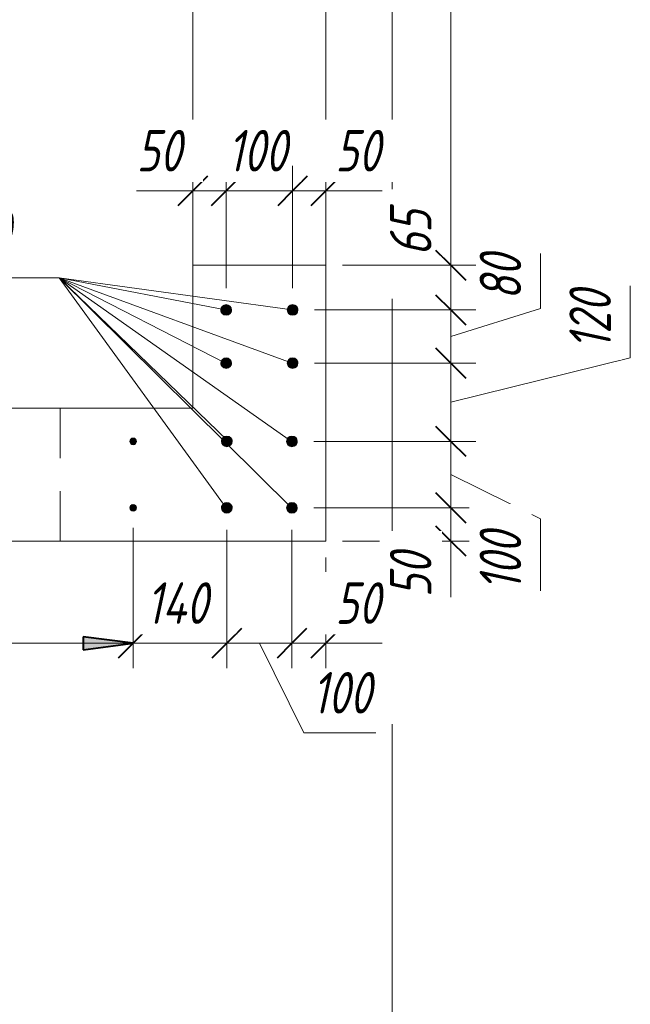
# Model space of a CAD drawing. Header units: millimetres. Extents: x 25691 to 55844, y 7165 to 18405.
# Tile 13 of 71: x 31939 to 32858, y 10893 to 12375. Entities that reach past the tile are written whole.
import ezdxf

# ---------------------------------------------------------------- set-up
doc = ezdxf.new("R2010")
doc.units = ezdxf.units.MM
doc.linetypes.add('ADSK_Линия сетки', pattern=[625, 500, -62.5, 0, -62.5])
doc.linetypes.add('ADSK_Невидимые', pattern=[125, 75, -50])
for name, color, linetype, lineweight in [('A-____-____-DIMS', 211, 'Continuous', 9), ('A-____-____-DIMS-25', 211, 'Continuous', 9), ('A-DOOR-____-OTLN', 31, 'Continuous', 20), ('A-DOOR-OPNG-OTLN', 31, 'Continuous', 20), ('A-WALL-____-HDLN', 110, 'ADSK_Невидимые', 20), ('A-WALL-____-MCUT', 113, 'Continuous', 50), ('S-GRID-____-OTLN', 1, 'Continuous', 9), ('S-RBAR-____-IDEN', 171, 'Continuous', 20), ('S-RBAR-____-MCUT', 171, 'Continuous', 20)]:
    doc.layers.add(name, color=color, linetype=linetype, lineweight=lineweight)
doc.styles.add('GOST Common_I_1', font='GOST Common Italic.ttf', dxfattribs={"width": 0.8, "height": 62.5})
doc.dimstyles.new('ADSK_Для_арматуры_Основной_2_5_мм_шаг_кол-во_Стрелки_точный', dxfattribs={"dimscale": 304.8, "dimtxt": 0.206224, "dimasz": 0.246063, "dimexe": 0.123031, "dimexo": 0.000403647, "dimgap": 0.032808, "dimtad": 1, "dimdec": 0, "dimlfac": 304.8, "dimdsep": 46, "dimtxsty": 'GOST Common_I_1', "dimsah": 1, "dimcen": 0.09, "dimdle": 0.123031, "dimazin": 0, "dimtfac": 1, "dimtdec": 4, "dimtix": 1, "dimtmove": 0, "dimatfit": 3, "dimfxl": 1, "dimtvp": 1, "dimtfill": 1, "dimtolj": 1, "dimtzin": 0, "dimarcsym": 2})
doc.dimstyles.new('ADSK_Округление_5мм__Узкий_', dxfattribs={"dimscale": 304.8, "dimtxt": 0.206224, "dimasz": 0.147638, "dimexe": 0.123031, "dimexo": 0.000269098, "dimgap": 0.032808, "dimtad": 1, "dimdec": 0, "dimlfac": 304.8, "dimrnd": 5, "dimdsep": 46, "dimtxsty": 'GOST Common_I_1', "dimblk1": 'OBLIQUE', "dimblk2": 'OBLIQUE', "dimsah": 1, "dimcen": 0.09, "dimdle": 0.123031, "dimazin": 0, "dimtfac": 1, "dimtdec": 4, "dimtix": 1, "dimtmove": 0, "dimatfit": 3, "dimfxl": 1, "dimtvp": 1, "dimtfill": 1, "dimtolj": 1, "dimtzin": 0, "dimlwd": 20, "dimlwe": 20, "dimarcsym": 2})
doc.dimstyles.new('ADSK_Округление_5мм__Узкий__1', dxfattribs={"dimscale": 304.8, "dimtxt": 0.206224, "dimasz": 0.147638, "dimexe": 0.123031, "dimexo": 0.000269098, "dimgap": 0.032808, "dimtad": 1, "dimdec": 0, "dimlfac": 304.8, "dimrnd": 5, "dimdsep": 46, "dimtxsty": 'GOST Common_I_1', "dimblk1": 'OBLIQUE', "dimblk2": 'OBLIQUE', "dimsah": 1, "dimcen": 0.09, "dimdle": 0.123031, "dimazin": 0, "dimtfac": 1, "dimtdec": 4, "dimtix": 1, "dimtmove": 1, "dimatfit": 3, "dimfxl": 1, "dimtvp": 1, "dimtfill": 1, "dimtolj": 1, "dimtzin": 0, "dimlwd": 20, "dimlwe": 20, "dimarcsym": 2})

# ---------------------------------------------------------------- blocks, each defined once
blk = doc.blocks.new('ADSK_Дверь_ПроемПрямоугольный - ADSK_Дверь_ПроемПрямоугольный-1464736-КЖ1_ПЭ_ВЭ15_Армирование_Вертикальное')
at = {"layer": 'A-DOOR-OPNG-OTLN'}
for p, q in [((32200, 12005), (32200, 13005)), ((32400, 12005), (32400, 13005))]:
    blk.add_line(p, q, dxfattribs=at)
blk = doc.blocks.new('DIMBLOCK62-КЖ1_ПЭ_ВЭ15_Армирование_Вертикальное')
at = {"layer": 'A-____-____-DIMS-25', "lineweight": 20}
for p, q in [((30510, 11436.2), (30510, 11610)), ((32110, 11436.2), (32110, 11610)), ((30472.5, 11436.2), (32110, 11436.2)), ((30510, 11436.2), (30510, 11398.7)), ((32110, 11436.2), (32110, 11398.7))]:
    blk.add_line(p, q, dxfattribs=at)
at = {"layer": 'A-____-____-DIMS-25', "lineweight": 40}
for p, q in [((30510, 11436.2), (30532.5, 11458.7)), ((32110, 11436.2), (32132.5, 11458.7)), ((30510, 11436.2), (30487.5, 11413.7)), ((32110, 11436.2), (32087.5, 11413.7))]:
    blk.add_line(p, q, dxfattribs=at)
at = {"layer": 'A-____-____-DIMS-25', "color": 0, "lineweight": 20, "insert": (31244.5, 11527.8), "char_height": 62.5, "width": 157.25, "attachment_point": 1, "line_spacing_factor": 1.022761, "style": 'GOST Common_I_1', "bg_fill": 3, "box_fill_scale": 1.25, "bg_fill_color": 256, "bg_fill_true_color": 13158600, "bg_fill_transparency": 0}
blk.add_mtext('1600', dxfattribs=at)
blk = doc.blocks.new('_Oblique')
at = {"color": 0, "linetype": 'ByBlock', "lineweight": -2}
blk.add_line((-0.5, -0.5), (0.5, 0.5), dxfattribs=at)
blk = doc.blocks.new('DIMBLOCK63-КЖ1_ПЭ_ВЭ15_Армирование_Вертикальное')
at = {"layer": 'A-____-____-DIMS-25', "lineweight": 20}
for p, q in [((32110, 11436.2), (32110, 11610)), ((32251, 11436.2), (32251, 11607)), ((32110, 11436.2), (32251, 11436.2)), ((32110, 11436.2), (32110, 11398.7)), ((32251, 11436.2), (32251, 11398.7))]:
    blk.add_line(p, q, dxfattribs=at)
at = {"layer": 'A-____-____-DIMS-25', "lineweight": 40}
for p, q in [((32110, 11436.2), (32132.5, 11458.7)), ((32251, 11436.2), (32273.5, 11458.7)), ((32110, 11436.2), (32087.5, 11413.7)), ((32251, 11436.2), (32228.5, 11413.7))]:
    blk.add_line(p, q, dxfattribs=at)
at = {"layer": 'A-____-____-DIMS-25', "color": 0, "lineweight": 20, "insert": (32129.9, 11527.8), "char_height": 62.5, "width": 121.453, "attachment_point": 1, "line_spacing_factor": 1.022761, "style": 'GOST Common_I_1', "bg_fill": 3, "box_fill_scale": 1.25, "bg_fill_color": 256, "bg_fill_true_color": 13158600, "bg_fill_transparency": 0}
blk.add_mtext('140', dxfattribs=at)
blk = doc.blocks.new('DIMBLOCK64-КЖ1_ПЭ_ВЭ15_Армирование_Вертикальное')
at = {"layer": 'A-____-____-DIMS-25', "lineweight": 20}
for p, q in [((32251, 11436.2), (32251, 11607)), ((32349, 11436.2), (32349, 11607)), ((32251, 11436.2), (32349, 11436.2)), ((32251, 11436.2), (32251, 11398.7)), ((32366.7, 11301.2), (32300, 11436.2)), ((32349, 11436.2), (32349, 11398.7)), ((32475.1, 11301.2), (32366.7, 11301.2))]:
    blk.add_line(p, q, dxfattribs=at)
at = {"layer": 'A-____-____-DIMS-25', "lineweight": 40}
for p, q in [((32251, 11436.2), (32273.5, 11458.7)), ((32349, 11436.2), (32371.5, 11458.7)), ((32251, 11436.2), (32228.5, 11413.7)), ((32349, 11436.2), (32326.5, 11413.7))]:
    blk.add_line(p, q, dxfattribs=at)
at = {"layer": 'A-____-____-DIMS-25', "color": 0, "lineweight": 20, "insert": (32379.2, 11392.8), "char_height": 62.5, "width": 115.061, "attachment_point": 1, "line_spacing_factor": 1.022761, "style": 'GOST Common_I_1', "bg_fill": 3, "box_fill_scale": 1.25, "bg_fill_color": 256, "bg_fill_true_color": 13158600, "bg_fill_transparency": 0}
blk.add_mtext('100', dxfattribs=at)
blk = doc.blocks.new('DIMBLOCK65-КЖ1_ПЭ_ВЭ15_Армирование_Вертикальное')
at = {"layer": 'A-____-____-DIMS-25', "lineweight": 20}
for p, q in [((32349, 11436.2), (32349, 11607)), ((32400, 11436.2), (32400, 11565)), ((32349, 11436.2), (32437.5, 11436.2)), ((32349, 11436.2), (32349, 11398.7)), ((32401.8, 11436.2), (32374.5, 11436.2)), ((32400, 11436.2), (32400, 11398.7)), ((32484.7, 11436.2), (32401.8, 11436.2))]:
    blk.add_line(p, q, dxfattribs=at)
at = {"layer": 'A-____-____-DIMS-25', "lineweight": 40}
for p, q in [((32349, 11436.2), (32371.5, 11458.7)), ((32400, 11436.2), (32422.5, 11458.7)), ((32349, 11436.2), (32326.5, 11413.7)), ((32400, 11436.2), (32377.5, 11413.7))]:
    blk.add_line(p, q, dxfattribs=at)
at = {"layer": 'A-____-____-DIMS-25', "color": 0, "lineweight": 20, "insert": (32414.3, 11527.8), "char_height": 62.5, "width": 84.378, "attachment_point": 1, "line_spacing_factor": 1.022761, "style": 'GOST Common_I_1', "bg_fill": 3, "box_fill_scale": 1.25, "bg_fill_color": 256, "bg_fill_true_color": 13158600, "bg_fill_transparency": 0}
blk.add_mtext('50', dxfattribs=at)
blk = doc.blocks.new('DIMBLOCK66-КЖ1_ПЭ_ВЭ15_Армирование_Вертикальное')
at = {"layer": 'A-____-____-DIMS-25', "lineweight": 40}
for p, q in [((32588.1, 11640), (32565.6, 11662.5)), ((32588.1, 11640), (32610.6, 11617.5)), ((32588.1, 11590), (32565.6, 11612.5)), ((32588.1, 11590), (32610.6, 11567.5))]:
    blk.add_line(p, q, dxfattribs=at)
at = {"layer": 'A-____-____-DIMS-25', "lineweight": 20}
for p, q in [((32588.1, 11640), (32382, 11640)), ((32588.1, 11552.5), (32588.1, 11640)), ((32588.1, 11640), (32625.6, 11640)), ((32588.1, 11588.2), (32588.1, 11615)), ((32588.1, 11590), (32425, 11590)), ((32588.1, 11590), (32625.6, 11590)), ((32588.1, 11505.3), (32588.1, 11588.2))]:
    blk.add_line(p, q, dxfattribs=at)
at = {"layer": 'A-____-____-DIMS-25', "color": 0, "lineweight": 20, "insert": (32496.4, 11505.3), "char_height": 62.5, "width": 84.378, "attachment_point": 1, "rotation": 90, "line_spacing_factor": 1.022761, "style": 'GOST Common_I_1', "bg_fill": 3, "box_fill_scale": 1.25, "bg_fill_color": 256, "bg_fill_true_color": 13158600, "bg_fill_transparency": 0}
blk.add_mtext('50', dxfattribs=at)
blk = doc.blocks.new('DIMBLOCK67-КЖ1_ПЭ_ВЭ15_Армирование_Вертикальное')
at = {"layer": 'A-____-____-DIMS-25', "lineweight": 40}
for p, q in [((32588.1, 11740), (32565.6, 11762.5)), ((32588.1, 11740), (32610.6, 11717.5)), ((32588.1, 11640), (32565.6, 11662.5)), ((32588.1, 11640), (32610.6, 11617.5))]:
    blk.add_line(p, q, dxfattribs=at)
at = {"layer": 'A-____-____-DIMS-25', "lineweight": 20}
for p, q in [((32588.1, 11740), (32382, 11740)), ((32588.1, 11640), (32588.1, 11740)), ((32588.1, 11740), (32625.6, 11740)), ((32723.1, 11623.3), (32588.1, 11690)), ((32588.1, 11640), (32382, 11640)), ((32588.1, 11640), (32625.6, 11640)), ((32723.1, 11514.9), (32723.1, 11623.3))]:
    blk.add_line(p, q, dxfattribs=at)
at = {"layer": 'A-____-____-DIMS-25', "color": 0, "lineweight": 20, "insert": (32631.4, 11514.9), "char_height": 62.5, "width": 115.061, "attachment_point": 1, "rotation": 90, "line_spacing_factor": 1.022761, "style": 'GOST Common_I_1', "bg_fill": 3, "box_fill_scale": 1.25, "bg_fill_color": 256, "bg_fill_true_color": 13158600, "bg_fill_transparency": 0}
blk.add_mtext('100', dxfattribs=at)
blk = doc.blocks.new('DIMBLOCK68-КЖ1_ПЭ_ВЭ15_Армирование_Вертикальное')
at = {"layer": 'A-____-____-DIMS-25', "lineweight": 20}
for p, q in [((32858.1, 11974), (32858.1, 11865.7)), ((32588.1, 11857.8), (32383, 11857.8)), ((32858.1, 11865.7), (32588.1, 11798.9)), ((32588.1, 11740), (32588.1, 11857.8)), ((32588.1, 11857.8), (32625.6, 11857.8)), ((32588.1, 11740), (32382, 11740)), ((32588.1, 11740), (32625.6, 11740))]:
    blk.add_line(p, q, dxfattribs=at)
at = {"layer": 'A-____-____-DIMS-25', "lineweight": 40}
for p, q in [((32588.1, 11857.8), (32565.6, 11880.3)), ((32588.1, 11857.8), (32610.6, 11835.3)), ((32588.1, 11740), (32565.6, 11762.5)), ((32588.1, 11740), (32610.6, 11717.5))]:
    blk.add_line(p, q, dxfattribs=at)
at = {"layer": 'A-____-____-DIMS-25', "color": 0, "lineweight": 20, "insert": (32766.4, 11878.2), "char_height": 62.5, "width": 115.061, "attachment_point": 1, "rotation": 90, "line_spacing_factor": 1.022761, "style": 'GOST Common_I_1', "bg_fill": 3, "box_fill_scale": 1.25, "bg_fill_color": 256, "bg_fill_true_color": 13158600, "bg_fill_transparency": 0}
blk.add_mtext('120', dxfattribs=at)
blk = doc.blocks.new('DIMBLOCK69-КЖ1_ПЭ_ВЭ15_Армирование_Вертикальное')
at = {"layer": 'A-____-____-DIMS-25', "lineweight": 20}
for p, q in [((32723.1, 12023), (32723.1, 11940.2)), ((32588.1, 11937.8), (32383, 11937.8)), ((32723.1, 11940.2), (32588.1, 11897.8)), ((32588.1, 11857.8), (32588.1, 11937.8)), ((32588.1, 11937.8), (32625.6, 11937.8)), ((32588.1, 11857.8), (32383, 11857.8)), ((32588.1, 11857.8), (32625.6, 11857.8))]:
    blk.add_line(p, q, dxfattribs=at)
at = {"layer": 'A-____-____-DIMS-25', "lineweight": 40}
for p, q in [((32588.1, 11937.8), (32565.6, 11960.3)), ((32588.1, 11937.8), (32610.6, 11915.3)), ((32588.1, 11857.8), (32565.6, 11880.3)), ((32588.1, 11857.8), (32610.6, 11835.3))]:
    blk.add_line(p, q, dxfattribs=at)
at = {"layer": 'A-____-____-DIMS-25', "color": 0, "lineweight": 20, "insert": (32631.4, 11952.7), "char_height": 62.5, "width": 84.378, "attachment_point": 1, "rotation": 90, "line_spacing_factor": 1.022761, "style": 'GOST Common_I_1', "bg_fill": 3, "box_fill_scale": 1.25, "bg_fill_color": 256, "bg_fill_true_color": 13158600, "bg_fill_transparency": 0}
blk.add_mtext('80', dxfattribs=at)
blk = doc.blocks.new('DIMBLOCK70-КЖ1_ПЭ_ВЭ15_Армирование_Вертикальное')
at = {"layer": 'A-____-____-DIMS-25', "lineweight": 20}
for p, q in [((32588.1, 12089.7), (32588.1, 12006.9)), ((32588.1, 12006.9), (32588.1, 11971.4)), ((32588.1, 12005), (32425, 12005)), ((32588.1, 11937.8), (32588.1, 12005)), ((32588.1, 12005), (32625.6, 12005)), ((32588.1, 11937.8), (32383, 11937.8)), ((32588.1, 11937.8), (32625.6, 11937.8))]:
    blk.add_line(p, q, dxfattribs=at)
at = {"layer": 'A-____-____-DIMS-25', "lineweight": 40}
for p, q in [((32588.1, 12005), (32565.6, 12027.5)), ((32588.1, 12005), (32610.6, 11982.5)), ((32588.1, 11937.8), (32565.6, 11960.3)), ((32588.1, 11937.8), (32610.6, 11915.3))]:
    blk.add_line(p, q, dxfattribs=at)
at = {"layer": 'A-____-____-DIMS-25', "color": 0, "lineweight": 20, "insert": (32496.4, 12019.4), "char_height": 62.5, "width": 84.378, "attachment_point": 1, "rotation": 90, "line_spacing_factor": 1.022761, "style": 'GOST Common_I_1', "bg_fill": 3, "box_fill_scale": 1.25, "bg_fill_color": 256, "bg_fill_true_color": 13158600, "bg_fill_transparency": 0}
blk.add_mtext('65', dxfattribs=at)
blk = doc.blocks.new('DIMBLOCK71-КЖ1_ПЭ_ВЭ15_Армирование_Вертикальное')
at = {"layer": 'A-____-____-DIMS-25', "lineweight": 40}
for p, q in [((32588.1, 13395), (32565.6, 13417.5)), ((32588.1, 13395), (32610.6, 13372.5)), ((32588.1, 12005), (32565.6, 12027.5)), ((32588.1, 12005), (32610.6, 11982.5))]:
    blk.add_line(p, q, dxfattribs=at)
at = {"layer": 'A-____-____-DIMS-25', "lineweight": 20}
for p, q in [((32588.1, 13395), (32425, 13395)), ((32588.1, 12005), (32588.1, 13395)), ((32588.1, 13395), (32625.6, 13395)), ((32588.1, 12005), (32425, 12005)), ((32588.1, 12005), (32625.6, 12005))]:
    blk.add_line(p, q, dxfattribs=at)
at = {"layer": 'A-____-____-DIMS-25', "color": 0, "lineweight": 20, "insert": (32496.4, 12634.5), "char_height": 62.5, "width": 157.25, "attachment_point": 1, "rotation": 90, "line_spacing_factor": 1.022761, "style": 'GOST Common_I_1', "bg_fill": 3, "box_fill_scale": 1.25, "bg_fill_color": 256, "bg_fill_true_color": 13158600, "bg_fill_transparency": 0}
blk.add_mtext('1390', dxfattribs=at)
blk = doc.blocks.new('DIMBLOCK87-КЖ1_ПЭ_ВЭ15_Армирование_Вертикальное')
at = {"layer": 'A-____-____-DIMS-25', "lineweight": 20}
for p, q in [((32250, 12117.1), (32250, 12154.6)), ((32115.3, 12117.1), (32198.2, 12117.1)), ((32162.5, 12117.1), (32250, 12117.1)), ((32198.2, 12117.1), (32225, 12117.1)), ((32200, 12117.1), (32200, 12123.9)), ((32200, 12117.1), (32200, 12079.6)), ((32250, 12117.1), (32250, 11970.8))]:
    blk.add_line(p, q, dxfattribs=at)
at = {"layer": 'A-____-____-DIMS-25', "lineweight": 40}
for p, q in [((32200, 12117.1), (32222.5, 12139.6)), ((32250, 12117.1), (32272.5, 12139.6)), ((32200, 12117.1), (32177.5, 12094.6)), ((32250, 12117.1), (32227.5, 12094.6))]:
    blk.add_line(p, q, dxfattribs=at)
at = {"layer": 'A-____-____-DIMS-25', "color": 0, "lineweight": 20, "insert": (32115.3, 12208.8), "char_height": 62.5, "width": 84.378, "attachment_point": 1, "line_spacing_factor": 1.022761, "style": 'GOST Common_I_1', "bg_fill": 3, "box_fill_scale": 1.25, "bg_fill_color": 256, "bg_fill_true_color": 13158600, "bg_fill_transparency": 0}
blk.add_mtext('50', dxfattribs=at)
blk = doc.blocks.new('DIMBLOCK88-КЖ1_ПЭ_ВЭ15_Армирование_Вертикальное')
at = {"layer": 'A-____-____-DIMS-25', "lineweight": 20}
for p, q in [((32250, 12117.1), (32250, 12154.6)), ((32350, 12117.1), (32350, 12154.6)), ((32250, 12117.1), (32350, 12117.1)), ((32250, 12117.1), (32250, 11970.8)), ((32350, 12117.1), (32350, 11970.8))]:
    blk.add_line(p, q, dxfattribs=at)
at = {"layer": 'A-____-____-DIMS-25', "lineweight": 40}
for p, q in [((32250, 12117.1), (32272.5, 12139.6)), ((32350, 12117.1), (32372.5, 12139.6)), ((32250, 12117.1), (32227.5, 12094.6)), ((32350, 12117.1), (32327.5, 12094.6))]:
    blk.add_line(p, q, dxfattribs=at)
at = {"layer": 'A-____-____-DIMS-25', "color": 0, "lineweight": 20, "insert": (32252.1, 12208.8), "char_height": 62.5, "width": 115.061, "attachment_point": 1, "line_spacing_factor": 1.022761, "style": 'GOST Common_I_1', "bg_fill": 3, "box_fill_scale": 1.25, "bg_fill_color": 256, "bg_fill_true_color": 13158600, "bg_fill_transparency": 0}
blk.add_mtext('100', dxfattribs=at)
blk = doc.blocks.new('DIMBLOCK89-КЖ1_ПЭ_ВЭ15_Армирование_Вертикальное')
at = {"layer": 'A-____-____-DIMS-25', "lineweight": 20}
for p, q in [((32350, 12117.1), (32350, 12154.6)), ((32350, 12117.1), (32437.5, 12117.1)), ((32350, 12117.1), (32350, 11970.8)), ((32401.8, 12117.1), (32375, 12117.1)), ((32400, 12117.1), (32400, 12123.9)), ((32400, 12117.1), (32400, 12079.6)), ((32484.7, 12117.1), (32401.8, 12117.1))]:
    blk.add_line(p, q, dxfattribs=at)
at = {"layer": 'A-____-____-DIMS-25', "lineweight": 40}
for p, q in [((32350, 12117.1), (32372.5, 12139.6)), ((32400, 12117.1), (32422.5, 12139.6)), ((32350, 12117.1), (32327.5, 12094.6)), ((32400, 12117.1), (32377.5, 12094.6))]:
    blk.add_line(p, q, dxfattribs=at)
at = {"layer": 'A-____-____-DIMS-25', "color": 0, "lineweight": 20, "insert": (32414.3, 12208.8), "char_height": 62.5, "width": 84.378, "attachment_point": 1, "line_spacing_factor": 1.022761, "style": 'GOST Common_I_1', "bg_fill": 3, "box_fill_scale": 1.25, "bg_fill_color": 256, "bg_fill_true_color": 13158600, "bg_fill_transparency": 0}
blk.add_mtext('50', dxfattribs=at)
blk = doc.blocks.new('DIMBLOCK140-КЖ1_ПЭ_ВЭ15_Армирование_Вертикальное')
at = {"layer": 'A-____-____-DIMS-25', "lineweight": 40}
for points in [[(30510, 11436.2), (30585, 11426.3), (30585, 11446)], [(32110, 11436.2), (32035, 11446), (32035, 11426.3)]]:
    blk.add_hatch(color=256, dxfattribs=at).paths.add_polyline_path(points)
at = {"layer": 'A-____-____-DIMS-25'}
for p, q in [((30510, 11436.2), (30510, 11602.5)), ((32110, 11436.2), (32110, 11602.5)), ((32147.5, 11436.2), (30472.5, 11436.2)), ((30510, 11436.2), (30510, 11398.7)), ((32110, 11436.2), (32110, 11398.7))]:
    blk.add_line(p, q, dxfattribs=at)
at = {"layer": 'A-____-____-DIMS-25', "lineweight": 40}
for p, q in [((30585, 11446), (30510, 11436.2)), ((30585, 11426.3), (30585, 11446)), ((32110, 11436.2), (32035, 11446)), ((32035, 11446), (32035, 11426.3)), ((30510, 11436.2), (30585, 11426.3)), ((32035, 11426.3), (32110, 11436.2))]:
    blk.add_line(p, q, dxfattribs=at)
at = {"layer": 'A-____-____-DIMS-25', "color": 0, "insert": (31139, 11527.8), "char_height": 62.5, "width": 410.383, "attachment_point": 1, "line_spacing_factor": 1.022761, "style": 'GOST Common_I_1', "bg_fill": 3, "box_fill_scale": 1.25, "bg_fill_color": 256, "bg_fill_true_color": 13158600, "bg_fill_transparency": 0}
blk.add_mtext('200x8=1600', dxfattribs=at)
blk = doc.blocks.new('_None')
blk = doc.blocks.new('Ricom_Марка_АрматурныйСтержень - Поз_ тип-995028-КЖ1_ПЭ_ВЭ15_Армирование_Вертикальное')
at = {"layer": 'S-RBAR-____-IDEN'}
blk.add_line((31453.2, 11986), (31953.2, 11986), dxfattribs=at)

msp = doc.modelspace()

# ---------------------------------------------------------------- hatches: boundary and pattern name
at = {"layer": 'S-RBAR-____-MCUT'}
h = msp.add_hatch(color=256, dxfattribs=at)
edge = h.paths.add_edge_path()
edge.add_arc((32249.9996, 11937.8137), 8, 0, 360)
for points in [[(32253.4707, 11930.606), (32257.799, 11936.0336), (32256.2542, 11942.8017), (32249.9996, 11945.8137), (32243.7449, 11942.8017), (32242.2002, 11936.0336), (32246.5285, 11930.606)], [(32349.9996, 11929.8137), (32356.2542, 11932.8258), (32357.799, 11939.5939), (32353.4707, 11945.0215), (32346.5285, 11945.0215), (32342.2002, 11939.5939), (32343.7449, 11932.8258)], [(32253.4707, 11850.606), (32257.799, 11856.0336), (32256.2542, 11862.8017), (32249.9996, 11865.8137), (32243.7449, 11862.8017), (32242.2002, 11856.0336), (32246.5285, 11850.606)], [(32349.9996, 11849.8137), (32356.2542, 11852.8258), (32357.799, 11859.5939), (32353.4707, 11865.0215), (32346.5285, 11865.0215), (32342.2002, 11859.5939), (32343.7449, 11852.8258)], [(32108.4545, 11735.2458), (32114.0447, 11737.0621), (32114.0447, 11742.94), (32108.4545, 11744.7563), (32104.9996, 11740.001)], [(32250.9996, 11732.001), (32257.2542, 11735.0131), (32258.799, 11741.7812), (32254.4707, 11747.2088), (32247.5285, 11747.2088), (32243.2002, 11741.7812), (32244.7449, 11735.0131)], [(32352.4707, 11732.7933), (32356.799, 11738.2209), (32355.2542, 11744.989), (32348.9996, 11748.001), (32342.7449, 11744.989), (32341.2002, 11738.2209), (32345.5285, 11732.7933)], [(32108.4545, 11635.2458), (32114.0447, 11637.0621), (32114.0447, 11642.94), (32108.4545, 11644.7563), (32104.9996, 11640.001)], [(32250.9996, 11632.001), (32257.2542, 11635.0131), (32258.799, 11641.7812), (32254.4707, 11647.2088), (32247.5285, 11647.2088), (32243.2002, 11641.7812), (32244.7449, 11635.0131)], [(32352.4707, 11632.7933), (32356.799, 11638.2209), (32355.2542, 11644.989), (32348.9996, 11648.001), (32342.7449, 11644.989), (32341.2002, 11638.2209), (32345.5285, 11632.7933)]]:
    msp.add_hatch(color=256, dxfattribs=at).paths.add_polyline_path(points)
h = msp.add_hatch(color=256, dxfattribs=at)
edge = h.paths.add_edge_path()
edge.add_arc((32349.9996, 11937.8137), 8, 0, 360)
h = msp.add_hatch(color=256, dxfattribs=at)
edge = h.paths.add_edge_path()
edge.add_arc((32249.9996, 11857.8137), 8, 0, 360)
h = msp.add_hatch(color=256, dxfattribs=at)
edge = h.paths.add_edge_path()
edge.add_arc((32349.9996, 11857.8137), 8, 0, 360)
h = msp.add_hatch(color=256, dxfattribs=at)
edge = h.paths.add_edge_path()
edge.add_arc((32109.9996, 11740.001), 5, 0, 360)
h = msp.add_hatch(color=256, dxfattribs=at)
edge = h.paths.add_edge_path()
edge.add_arc((32250.9996, 11740.001), 8, 0, 360)
h = msp.add_hatch(color=256, dxfattribs=at)
edge = h.paths.add_edge_path()
edge.add_arc((32348.9996, 11740.001), 8, 0, 360)
h = msp.add_hatch(color=256, dxfattribs=at)
edge = h.paths.add_edge_path()
edge.add_arc((32109.9996, 11640.001), 5, 0, 360)
h = msp.add_hatch(color=256, dxfattribs=at)
edge = h.paths.add_edge_path()
edge.add_arc((32250.9996, 11640.001), 8, 0, 360)
h = msp.add_hatch(color=256, dxfattribs=at)
edge = h.paths.add_edge_path()
edge.add_arc((32348.9996, 11640.001), 8, 0, 360)

# ---------------------------------------------------------------- linework, layer by layer
at = {"layer": 'A-WALL-____-HDLN'}
msp.add_line((32000.2596, 11789.9514), (32000.2596, 11590.001), dxfattribs=at)
at = {"layer": 'A-WALL-____-MCUT', "lineweight": 9}
for p, q in [((32399.9996, 12005.0392), (32199.9996, 12005.0392)), ((32199.9996, 12005.0392), (32199.9996, 11790.001)), ((32399.9996, 11590.001), (32399.9996, 12005.0392)), ((32199.9996, 11790.001), (30430, 11790.001)), ((30430, 11590.001), (32399.9996, 11590.001))]:
    msp.add_line(p, q, dxfattribs=at)
at = {"layer": 'S-GRID-____-OTLN', "linetype": 'ADSK_Линия сетки'}
msp.add_line((32500, 18205.465), (32500, 7369.9611), dxfattribs=at)
at = {"layer": 'S-RBAR-____-IDEN'}
msp.add_line((31998.529, 11986.0407), (31953.1699, 11986.0407), dxfattribs=at)
msp.add_line((31998.529, 11986.0407), (31953.1699, 11986.0407), dxfattribs=at)
msp.add_line((31998.529, 11986.0407), (31953.1699, 11986.0407), dxfattribs=at)
msp.add_line((31998.529, 11986.0407), (31953.1699, 11986.0407), dxfattribs=at)
msp.add_line((31998.529, 11986.0407), (31953.1699, 11986.0407), dxfattribs=at)
msp.add_line((31998.529, 11986.0407), (31953.1699, 11986.0407), dxfattribs=at)
msp.add_line((31998.529, 11986.0407), (31953.1699, 11986.0407), dxfattribs=at)
msp.add_line((31998.529, 11986.0407), (31953.1699, 11986.0407), dxfattribs=at)
at = {"layer": 'S-RBAR-____-MCUT'}
for p, q in [((32243.7449, 11942.8017), (32242.2002, 11936.0336)), ((32242.2002, 11936.0336), (32246.5285, 11930.606)), ((32249.9996, 11945.8137), (32243.7449, 11942.8017)), ((32256.2542, 11942.8017), (32249.9996, 11945.8137)), ((32253.4707, 11930.606), (32257.799, 11936.0336)), ((32257.799, 11936.0336), (32256.2542, 11942.8017)), ((32346.5285, 11945.0215), (32342.2002, 11939.5939)), ((32342.2002, 11939.5939), (32343.7449, 11932.8258)), ((32343.7449, 11932.8258), (32349.9996, 11929.8137)), ((32353.4707, 11945.0215), (32346.5285, 11945.0215)), ((32349.9996, 11929.8137), (32356.2542, 11932.8258)), ((32357.799, 11939.5939), (32353.4707, 11945.0215)), ((32356.2542, 11932.8258), (32357.799, 11939.5939)), ((32246.5285, 11930.606), (32253.4707, 11930.606)), ((32243.7449, 11862.8017), (32242.2002, 11856.0336)), ((32249.9996, 11865.8137), (32243.7449, 11862.8017)), ((32256.2542, 11862.8017), (32249.9996, 11865.8137)), ((32257.799, 11856.0336), (32256.2542, 11862.8017)), ((32346.5285, 11865.0215), (32342.2002, 11859.5939)), ((32342.2002, 11859.5939), (32343.7449, 11852.8258)), ((32353.4707, 11865.0215), (32346.5285, 11865.0215)), ((32357.799, 11859.5939), (32353.4707, 11865.0215)), ((32356.2542, 11852.8258), (32357.799, 11859.5939)), ((32242.2002, 11856.0336), (32246.5285, 11850.606)), ((32246.5285, 11850.606), (32253.4707, 11850.606)), ((32253.4707, 11850.606), (32257.799, 11856.0336)), ((32343.7449, 11852.8258), (32349.9996, 11849.8137)), ((32349.9996, 11849.8137), (32356.2542, 11852.8258)), ((32108.4545, 11744.7563), (32104.9996, 11740.001)), ((32104.9996, 11740.001), (32108.4545, 11735.2458)), ((32114.0447, 11742.94), (32108.4545, 11744.7563)), ((32114.0447, 11737.0621), (32114.0447, 11742.94)), ((32247.5285, 11747.2088), (32243.2002, 11741.7812)), ((32243.2002, 11741.7812), (32244.7449, 11735.0131)), ((32254.4707, 11747.2088), (32247.5285, 11747.2088)), ((32258.799, 11741.7812), (32254.4707, 11747.2088)), ((32257.2542, 11735.0131), (32258.799, 11741.7812)), ((32342.7449, 11744.989), (32341.2002, 11738.2209)), ((32348.9996, 11748.001), (32342.7449, 11744.989)), ((32355.2542, 11744.989), (32348.9996, 11748.001)), ((32356.799, 11738.2209), (32355.2542, 11744.989)), ((32108.4545, 11735.2458), (32114.0447, 11737.0621)), ((32244.7449, 11735.0131), (32250.9996, 11732.001)), ((32250.9996, 11732.001), (32257.2542, 11735.0131)), ((32341.2002, 11738.2209), (32345.5285, 11732.7933)), ((32345.5285, 11732.7933), (32352.4707, 11732.7933)), ((32352.4707, 11732.7933), (32356.799, 11738.2209)), ((32108.4545, 11644.7563), (32104.9996, 11640.001)), ((32104.9996, 11640.001), (32108.4545, 11635.2458)), ((32114.0447, 11642.94), (32108.4545, 11644.7563)), ((32108.4545, 11635.2458), (32114.0447, 11637.0621)), ((32114.0447, 11637.0621), (32114.0447, 11642.94)), ((32247.5285, 11647.2088), (32243.2002, 11641.7812)), ((32243.2002, 11641.7812), (32244.7449, 11635.0131)), ((32254.4707, 11647.2088), (32247.5285, 11647.2088)), ((32258.799, 11641.7812), (32254.4707, 11647.2088)), ((32257.2542, 11635.0131), (32258.799, 11641.7812)), ((32342.7449, 11644.989), (32341.2002, 11638.2209)), ((32341.2002, 11638.2209), (32345.5285, 11632.7933)), ((32348.9996, 11648.001), (32342.7449, 11644.989)), ((32355.2542, 11644.989), (32348.9996, 11648.001)), ((32352.4707, 11632.7933), (32356.799, 11638.2209)), ((32356.799, 11638.2209), (32355.2542, 11644.989)), ((32244.7449, 11635.0131), (32250.9996, 11632.001)), ((32250.9996, 11632.001), (32257.2542, 11635.0131)), ((32345.5285, 11632.7933), (32352.4707, 11632.7933))]:
    msp.add_line(p, q, dxfattribs=at)
for centre, radius in [((32249.9996, 11937.8137), 8), ((32349.9996, 11937.8137), 8), ((32249.9996, 11857.8137), 8), ((32349.9996, 11857.8137), 8), ((32109.9996, 11740.001), 5), ((32250.9996, 11740.001), 8), ((32348.9996, 11740.001), 8), ((32109.9996, 11640.001), 5), ((32250.9996, 11640.001), 8), ((32348.9996, 11640.001), 8)]:
    msp.add_circle(centre, radius, dxfattribs=at)

# ---------------------------------------------------------------- block references
at = {"layer": 'A-DOOR-____-OTLN'}
msp.add_blockref('ADSK_Дверь_ПроемПрямоугольный - ADSK_Дверь_ПроемПрямоугольный-1464736-КЖ1_ПЭ_ВЭ15_Армирование_Вертикальное', (0, 0), dxfattribs=at)
at = {"layer": 'S-RBAR-____-IDEN'}
msp.add_blockref('Ricom_Марка_АрматурныйСтержень - Поз_ тип-995028-КЖ1_ПЭ_ВЭ15_Армирование_Вертикальное', (0, 0), dxfattribs=at)

# ---------------------------------------------------------------- texts
at = {"layer": 'S-RBAR-____-IDEN', "lineweight": 9, "insert": (31825.5348, 12085.7289), "char_height": 62.5, "width": 129.873375, "attachment_point": 1, "style": 'GOST Common_I_1', "bg_fill": 3, "box_fill_scale": 1.25, "bg_fill_color": 256, "bg_fill_true_color": 13158600, "bg_fill_transparency": 0}
msp.add_mtext('500', dxfattribs=at)

# ---------------------------------------------------------------- next in the draw order: dimensions: what is measured, and where the dimension line sits
at = {"layer": 'A-____-____-DIMS', "lineweight": 20}
dim = msp.add_linear_dim(base=(32249.9996, 12117.1104), p1=(32199.9996, 12148.9302), p2=(32249.9996, 11945.8137), dimstyle='ADSK_Округление_5мм__Узкий__1', override={"dimpost": '<>', "dimfxl": 209.180072}, dxfattribs=at)
dim.commit()
dim.dimension.update_dxf_attribs({"geometry": 'DIMBLOCK87-КЖ1_ПЭ_ВЭ15_Армирование_Вертикальное', "text_midpoint": (32157.5311, 12167.1205), "dimtype": 160})
dim = msp.add_linear_dim(base=(32109.9996, 11436.1504), p1=(30509.9996, 11635.001), p2=(32109.9996, 11635.001), dimstyle='ADSK_Округление_5мм__Узкий_', override={"dimpost": '<>', "dimfxl": 1600}, dxfattribs=at)
dim.commit()
dim.dimension.update_dxf_attribs({"geometry": 'DIMBLOCK62-КЖ1_ПЭ_ВЭ15_Армирование_Вертикальное', "text_midpoint": (31309.9996, 11477.8028)})

# ---------------------------------------------------------------- next in the draw order: dimensions: what is measured, and where the dimension line sits
dim = msp.add_linear_dim(base=(32250.9996, 11436.1504), p1=(32109.9996, 11635.001), p2=(32250.9996, 11632.001), dimstyle='ADSK_Округление_5мм__Узкий_', override={"dimpost": '<>', "dimfxl": 141.031911}, dxfattribs=at)
dim.commit()
dim.dimension.update_dxf_attribs({"geometry": 'DIMBLOCK63-КЖ1_ПЭ_ВЭ15_Армирование_Вертикальное', "text_midpoint": (32180.4996, 11477.8028)})

# ---------------------------------------------------------------- next in the draw order: dimensions: what is measured, and where the dimension line sits
at = {"layer": 'A-____-____-DIMS'}
dim = msp.add_linear_dim(base=(30509.9996, 11436.1504), p1=(32109.9996, 11640.001), p2=(30509.9996, 11640.001), text='200x8=1600', dimstyle='ADSK_Для_арматуры_Основной_2_5_мм_шаг_кол-во_Стрелки_точный', override={"dimpost": '<>', "dimblk1": 'None', "dimblk2": 'None', "dimsah": 1, "dimfxl": 1600}, dxfattribs=at)
dim.commit()
dim.dimension.update_dxf_attribs({"geometry": 'DIMBLOCK140-КЖ1_ПЭ_ВЭ15_Армирование_Вертикальное', "text_midpoint": (31309.9996, 11477.4004)})
at = {"layer": 'A-____-____-DIMS', "lineweight": 20}
dim = msp.add_linear_dim(base=(32348.9996, 11436.1504), p1=(32250.9996, 11632.001), p2=(32348.9996, 11632.001), dimstyle='ADSK_Округление_5мм__Узкий__1', override={"dimpost": '<>', "dimfxl": 98}, dxfattribs=at)
dim.commit()
dim.dimension.update_dxf_attribs({"geometry": 'DIMBLOCK64-КЖ1_ПЭ_ВЭ15_Армирование_Вертикальное', "text_midpoint": (32436.7769, 11351.1605), "dimtype": 160})

# ---------------------------------------------------------------- next in the draw order: dimensions: what is measured, and where the dimension line sits
dim = msp.add_linear_dim(base=(32399.9996, 11436.1504), p1=(32348.9996, 11632.001), p2=(32399.9996, 11590.001), dimstyle='ADSK_Округление_5мм__Узкий__1', override={"dimpost": '<>', "dimfxl": 66.068147}, dxfattribs=at)
dim.commit()
dim.dimension.update_dxf_attribs({"geometry": 'DIMBLOCK65-КЖ1_ПЭ_ВЭ15_Армирование_Вертикальное', "text_midpoint": (32456.5311, 11486.1605), "dimtype": 160})

# ---------------------------------------------------------------- next in the draw order: dimensions: what is measured, and where the dimension line sits
dim = msp.add_linear_dim(base=(32588.0692, 11640.001), p1=(32399.9996, 11590.001), p2=(32356.9996, 11640.001), angle=90, dimstyle='ADSK_Округление_5мм__Узкий__1', override={"dimpost": '<>', "dimfxl": 65.946948}, dxfattribs=at)
dim.commit()
dim.dimension.update_dxf_attribs({"geometry": 'DIMBLOCK66-КЖ1_ПЭ_ВЭ15_Армирование_Вертикальное', "text_midpoint": (32538.0591, 11547.5325), "dimtype": 160, "text_rotation": 90})

# ---------------------------------------------------------------- next in the draw order: dimensions: what is measured, and where the dimension line sits
dim = msp.add_linear_dim(base=(32588.0692, 11740.001), p1=(32356.9996, 11640.001), p2=(32356.9996, 11740.001), angle=90, dimstyle='ADSK_Округление_5мм__Узкий__1', override={"dimpost": '<>', "dimfxl": 100}, dxfattribs=at)
dim.commit()
dim.dimension.update_dxf_attribs({"geometry": 'DIMBLOCK67-КЖ1_ПЭ_ВЭ15_Армирование_Вертикальное', "text_midpoint": (32673.0591, 11572.4005), "dimtype": 160, "text_rotation": 90})

# ---------------------------------------------------------------- next in the draw order: dimensions: what is measured, and where the dimension line sits
dim = msp.add_linear_dim(base=(32588.0692, 11857.8137), p1=(32356.9996, 11740.001), p2=(32357.9996, 11857.8137), angle=90, dimstyle='ADSK_Округление_5мм__Узкий__1', override={"dimpost": '<>', "dimfxl": 117.816948}, dxfattribs=at)
dim.commit()
dim.dimension.update_dxf_attribs({"geometry": 'DIMBLOCK68-КЖ1_ПЭ_ВЭ15_Армирование_Вертикальное', "text_midpoint": (32808.0591, 11935.6847), "dimtype": 160, "text_rotation": 90})

# ---------------------------------------------------------------- next in the draw order: dimensions: what is measured, and where the dimension line sits
dim = msp.add_linear_dim(base=(32588.0692, 11937.8137), p1=(32357.9996, 11857.8137), p2=(32357.9996, 11937.8137), angle=90, dimstyle='ADSK_Округление_5мм__Узкий__1', override={"dimpost": '<>', "dimfxl": 80}, dxfattribs=at)
dim.commit()
dim.dimension.update_dxf_attribs({"geometry": 'DIMBLOCK69-КЖ1_ПЭ_ВЭ15_Армирование_Вертикальное', "text_midpoint": (32673.0591, 11994.8452), "dimtype": 160, "text_rotation": 90})

# ---------------------------------------------------------------- next in the draw order: dimensions: what is measured, and where the dimension line sits
dim = msp.add_linear_dim(base=(32588.0692, 12005.0392), p1=(32357.9996, 11937.8137), p2=(32399.9996, 12005.0392), angle=90, dimstyle='ADSK_Округление_5мм__Узкий__1', override={"dimpost": '<>', "dimfxl": 79.267047}, dxfattribs=at)
dim.commit()
dim.dimension.update_dxf_attribs({"geometry": 'DIMBLOCK70-КЖ1_ПЭ_ВЭ15_Армирование_Вертикальное', "text_midpoint": (32538.0591, 12061.5707), "dimtype": 160, "text_rotation": 90})

# ---------------------------------------------------------------- next in the draw order: dimensions: what is measured, and where the dimension line sits
dim = msp.add_linear_dim(base=(32588.0692, 13395.0392), p1=(32399.9996, 12005.0392), p2=(32399.9996, 13395.0392), angle=90, dimstyle='ADSK_Округление_5мм__Узкий_', override={"dimpost": '<>', "dimfxl": 1390}, dxfattribs=at)
dim.commit()
dim.dimension.update_dxf_attribs({"geometry": 'DIMBLOCK71-КЖ1_ПЭ_ВЭ15_Армирование_Вертикальное', "text_midpoint": (32546.4167, 12700.0392)})
dim = msp.add_linear_dim(base=(32349.9996, 12117.1104), p1=(32249.9996, 11945.8137), p2=(32349.9996, 11945.8137), dimstyle='ADSK_Округление_5мм__Узкий_', override={"dimpost": '<>', "dimfxl": 100}, dxfattribs=at)
dim.commit()
dim.dimension.update_dxf_attribs({"geometry": 'DIMBLOCK88-КЖ1_ПЭ_ВЭ15_Армирование_Вертикальное', "text_midpoint": (32299.9996, 12158.3604)})

# ---------------------------------------------------------------- next in the draw order: linework, layer by layer
at = {"layer": 'S-RBAR-____-IDEN'}
for p in [(32250.2192, 11640.001), (32249.2192, 11937.8137), (32249.2192, 11857.8137), (32252.2945, 11740.8566)]:
    msp.add_line(p, (31998.529, 11986.0407), dxfattribs=at)

# ---------------------------------------------------------------- next in the draw order: dimensions: what is measured, and where the dimension line sits
at = {"layer": 'A-____-____-DIMS', "lineweight": 20}
dim = msp.add_linear_dim(base=(32399.9996, 12117.1104), p1=(32349.9996, 11945.8137), p2=(32399.9996, 12148.9302), dimstyle='ADSK_Округление_5мм__Узкий__1', override={"dimpost": '<>', "dimfxl": 209.180072}, dxfattribs=at)
dim.commit()
dim.dimension.update_dxf_attribs({"geometry": 'DIMBLOCK89-КЖ1_ПЭ_ВЭ15_Армирование_Вертикальное', "text_midpoint": (32456.5311, 12167.1205), "dimtype": 160})

# ---------------------------------------------------------------- next in the draw order: linework, layer by layer
at = {"layer": 'S-RBAR-____-IDEN'}
for p in [(32348.2192, 11640.001), (32348.2192, 11740.001), (32349.2192, 11857.8137), (32349.2192, 11937.8137)]:
    msp.add_line(p, (31998.529, 11986.0407), dxfattribs=at)

doc.saveas('drawing.dxf')
